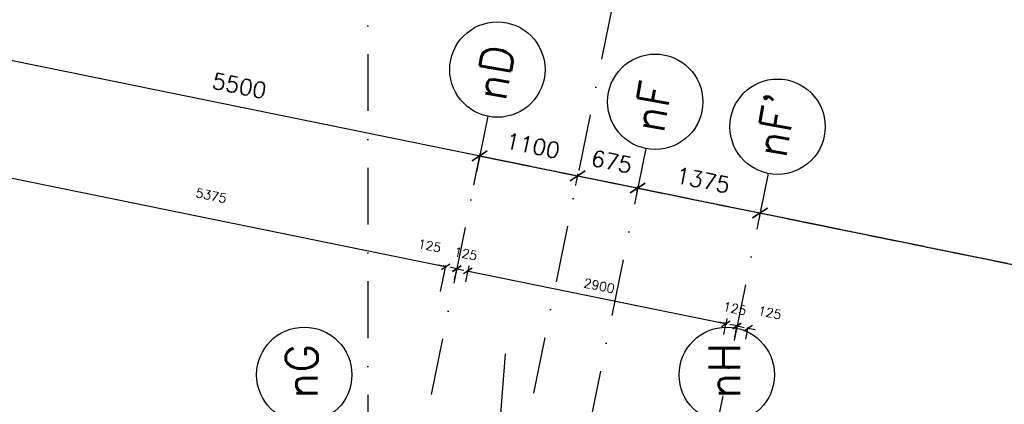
# Model space of a CAD drawing. Extents: x -171140 to 151546, y -8083 to 162438.
# Tile 91 of 96: x 33192 to 44040, y 96149 to 100383. Entities that reach past the tile are written whole.
import ezdxf

# ---------------------------------------------------------------- set-up
doc = ezdxf.new("R2010")
doc.units = 0
doc.header["$LTSCALE"] = 50
doc.header["$MEASUREMENT"] = 0
doc.header["$PDMODE"] = 3
doc.header["$PDSIZE"] = 0.001
doc.linetypes.add('HIDDEN2', pattern=[0.1875, 0.125, -0.0625])
doc.linetypes.add('STRAM_0WT$0$DASHDOT', pattern=[25, 12.5, -6.25, 0, -6.25])
doc.layers.get('0').update_dxf_attribs({"linetype": 'CONTINUOUS'})
doc.layers.get('DEFPOINTS').update_dxf_attribs({"linetype": 'CONTINUOUS'})
for name, color, linetype in [('A--L24AC1_TRAPPEN', 1, 'HIDDEN2'), ('A--L32--_F123-', 1, 'CONTINUOUS'), ('A--M$1A-_F123-', 1, 'CONTINUOUS'), ('STRAM_0WT$0$A--L$7A-_STRAM', 1, 'STRAM_0WT$0$DASHDOT'), ('STRAM_0WT$0$A--L$7A1-_STRA', 1, 'CONTINUOUS'), ('STRAM_0WT$0$A--L$7A3-_STRA', 3, 'CONTINUOUS'), ('STRAM_0WT$0$A--L$7AC3-_STR', 3, 'STRAM_0WT$0$DASHDOT'), ('STRAM_0WT$0$A--M$1A-_F123-', 1, 'CONTINUOUS')]:
    doc.layers.add(name, color=color, linetype=linetype)
doc.styles.add('HIEMSTRA', font='romans.shx')
doc.styles.add('STRAM_0WT$0$HIEMSTRA', font='romans.shx')
doc.dimstyles.new('ALFA25', dxfattribs={"dimscale": 50, "dimtxt": 2.5, "dimasz": 2, "dimexe": 0.3, "dimexo": 0.3, "dimgap": 2, "dimtad": 1, "dimdec": 0, "dimzin": 0, "dimtxsty": 'HIEMSTRA', "dimblk1": 'OBLIQUE', "dimblk2": 'OBLIQUE', "dimsah": 1, "dimcen": 0.09, "dimdle": 0.3, "dimclrd": 1, "dimclre": 1, "dimclrt": 2, "dimazin": 3, "dimtfac": 1, "dimtdec": 4, "dimtofl": 0, "dimtmove": 0, "dimatfit": 3, "dimtvp": 625, "dimtolj": 1, "dimtzin": 0})
doc.dimstyles.new('BEILEN', dxfattribs={"dimscale": 40, "dimtxt": 2.5, "dimasz": 2, "dimexe": 0.3, "dimexo": 0.3, "dimgap": 2, "dimtad": 1, "dimdec": 0, "dimzin": 0, "dimtxsty": 'HIEMSTRA', "dimblk1": 'OBLIQUE', "dimblk2": 'OBLIQUE', "dimsah": 1, "dimcen": -0.09, "dimdle": 0.3, "dimse1": 1, "dimclrd": 2, "dimclre": 2, "dimclrt": 3, "dimazin": 3, "dimtfac": 1, "dimtdec": 4, "dimtofl": 0, "dimtmove": 0, "dimatfit": 3, "dimtvp": 625, "dimtolj": 1, "dimtzin": 0})
doc.dimstyles.new('STRAM_0WT$0$STANDARD', dxfattribs={"dimscale": 70, "dimtxt": 2.5, "dimasz": 2, "dimexe": 0.3, "dimexo": 0.3, "dimgap": 2, "dimtad": 1, "dimdec": 0, "dimzin": 0, "dimtxsty": 'STRAM_0WT$0$HIEMSTRA', "dimblk1": 'STRAM_0WT$0$_OBLIQUE', "dimblk2": 'STRAM_0WT$0$_OBLIQUE', "dimsah": 1, "dimcen": -0.09, "dimdle": 0.3, "dimclrd": 1, "dimclre": 1, "dimclrt": 4, "dimazin": 3, "dimtfac": 1, "dimtdec": 4, "dimtix": 1, "dimtofl": 0, "dimtmove": 0, "dimatfit": 3, "dimtvp": 625, "dimtolj": 1, "dimtzin": 0})

# ---------------------------------------------------------------- blocks, each defined once
blk = doc.blocks.new('_OBLIQUE')
at = {"color": 0, "linetype": 'BYBLOCK'}
blk.add_line((-0.5, -0.5), (0.5, 0.5), dxfattribs=at)
blk = doc.blocks.new('*D87')
at = {"layer": 'A--M$1A-_F123-', "color": 2}
for p, q in [((38008, 97641), (37930, 97657)), ((37984, 97521), (38010, 97653)), ((38106, 97496), (38133, 97628)), ((38130, 97616), (38209, 97600))]:
    blk.add_line(p, q, dxfattribs=at)
at = {"layer": 'DEFPOINTS', "color": 0}
for p in [(38008, 97641), (37981, 97509), (38104, 97484)]:
    blk.add_point(p, dxfattribs=at)
at = {"layer": 'A--M$1A-_F123-', "color": 2, "xscale": 80, "yscale": 80, "zscale": 80}
for p, rotation in [((38008, 97641), 348.4862903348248), ((38130, 97616), 168.4862903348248)]:
    blk.add_blockref('_OBLIQUE', p, dxfattribs=dict(at, rotation=rotation))
at = {"layer": 'A--M$1A-_F123-', "color": 3, "insert": (38106, 97807), "char_height": 100, "attachment_point": 5, "rotation": 348.4863, "style": 'HIEMSTRA'}
blk.add_mtext('\\A1;125', dxfattribs=at)
blk = doc.blocks.new('*D89')
at = {"layer": 'A--M$1A-_F123-', "color": 2}
for p, q in [((38142, 97674), (38128, 97604)), ((38119, 97618), (40984, 97035)), ((40984, 97095), (40970, 97025))]:
    blk.add_line(p, q, dxfattribs=at)
at = {"layer": 'DEFPOINTS', "color": 0}
for p in [(38145, 97686), (40986, 97107), (40972, 97037)]:
    blk.add_point(p, dxfattribs=at)
at = {"layer": 'A--M$1A-_F123-', "color": 2, "xscale": 80, "yscale": 80, "zscale": 80}
for p, rotation in [((38130, 97616), 168.4862903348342), ((40972, 97037), 348.4862903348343)]:
    blk.add_blockref('_OBLIQUE', p, dxfattribs=dict(at, rotation=rotation))
at = {"layer": 'A--M$1A-_F123-', "color": 3, "insert": (39577, 97454), "char_height": 100, "attachment_point": 5, "rotation": 348.4863, "style": 'HIEMSTRA'}
blk.add_mtext('\\A1;2900', dxfattribs=at)
blk = doc.blocks.new('*D90')
at = {"layer": 'A--M$1A-_F123-', "color": 2}
for p, q in [((40972, 97037), (40894, 97053)), ((40948, 96917), (40974, 97049)), ((41070, 96892), (41097, 97024)), ((41095, 97012), (41173, 96996))]:
    blk.add_line(p, q, dxfattribs=at)
at = {"layer": 'DEFPOINTS', "color": 0}
for p in [(41095, 97012), (40945, 96905), (41068, 96880)]:
    blk.add_point(p, dxfattribs=at)
at = {"layer": 'A--M$1A-_F123-', "color": 2, "xscale": 80, "yscale": 80, "zscale": 80}
for p, rotation in [((40972, 97037), 348.4862903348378), ((41095, 97012), 168.4862903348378)]:
    blk.add_blockref('_OBLIQUE', p, dxfattribs=dict(at, rotation=rotation))
at = {"layer": 'A--M$1A-_F123-', "color": 3, "insert": (41070, 97203), "char_height": 100, "attachment_point": 5, "rotation": 348.4863, "style": 'HIEMSTRA'}
blk.add_mtext('\\A1;125', dxfattribs=at)
blk = doc.blocks.new('STRAM_0WT$0$_OBLIQUE')
at = {"color": 0, "linetype": 'BYBLOCK'}
blk.add_line((-0.5, -0.5), (0.5, 0.5), dxfattribs=at)
blk = doc.blocks.new('*D1364')
at = {"layer": 'DEFPOINTS', "color": 0, "linetype": 'CONTINUOUS'}
for p in [(-42815, 67392), (-37356, 66637), (-37426, 66294)]:
    blk.add_point(p, dxfattribs=at)
at = {"layer": 'STRAM_0WT$0$A--M$1A-_F123-', "color": 1, "linetype": 'CONTINUOUS'}
for p, q in [((-42811, 67412), (-42741, 67755)), ((-42766, 67739), (-37335, 66633)), ((-37422, 66315), (-37352, 66658))]:
    blk.add_line(p, q, dxfattribs=at)
at = {"layer": 'STRAM_0WT$0$A--M$1A-_F123-', "color": 1, "linetype": 'CONTINUOUS', "xscale": 140, "yscale": 140, "zscale": 140}
for p, rotation in [((-42745, 67735), 168.4862903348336), ((-37356, 66637), 348.4862903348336)]:
    blk.add_blockref('STRAM_0WT$0$_OBLIQUE', p, dxfattribs=dict(at, rotation=rotation))
at = {"layer": 'STRAM_0WT$0$A--M$1A-_F123-', "color": 4, "linetype": 'CONTINUOUS', "insert": (-40005, 67409), "char_height": 175, "attachment_point": 5, "rotation": 348.4863, "style": 'STRAM_0WT$0$HIEMSTRA'}
blk.add_mtext('\\A1;5500', dxfattribs=at)
blk = doc.blocks.new('*D1405')
at = {"color": 1, "linetype": 'BYBLOCK'}
for p, q in [((-37378, 66529), (-37352, 66658)), ((-37376, 66641), (-36257, 66413)), ((-36300, 66310), (-36274, 66438))]:
    blk.add_line(p, q, dxfattribs=at)
at = {"layer": 'DEFPOINTS', "color": 0, "linetype": 'BYBLOCK'}
for p in [(-37382, 66509), (-36278, 66418), (-36304, 66289)]:
    blk.add_point(p, dxfattribs=at)
at = {"color": 1, "linetype": 'BYBLOCK', "xscale": 140, "yscale": 140, "zscale": 140}
for p, rotation in [((-37356, 66637), 168.4862903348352), ((-36278, 66418), 348.4862903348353)]:
    blk.add_blockref('STRAM_0WT$0$_OBLIQUE', p, dxfattribs=dict(at, rotation=rotation))
at = {"color": 4, "linetype": 'BYBLOCK', "insert": (-36771, 66750), "char_height": 175, "attachment_point": 5, "rotation": 348.4863, "style": 'STRAM_0WT$0$HIEMSTRA'}
blk.add_mtext('\\A1;1100', dxfattribs=at)
blk = doc.blocks.new('*D1412')
at = {"color": 1, "linetype": 'BYBLOCK'}
for p, q in [((-36299, 66422), (-35596, 66279)), ((-36288, 66369), (-36274, 66438)), ((-35626, 66234), (-35612, 66303))]:
    blk.add_line(p, q, dxfattribs=at)
at = {"layer": 'DEFPOINTS', "color": 0, "linetype": 'BYBLOCK'}
for p in [(-36292, 66348), (-35617, 66283), (-35631, 66213)]:
    blk.add_point(p, dxfattribs=at)
at = {"color": 1, "linetype": 'BYBLOCK', "xscale": 140, "yscale": 140, "zscale": 140}
for p, rotation in [((-36278, 66418), 168.4862903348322), ((-35617, 66283), 348.4862903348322)]:
    blk.add_blockref('STRAM_0WT$0$_OBLIQUE', p, dxfattribs=dict(at, rotation=rotation))
at = {"color": 4, "linetype": 'BYBLOCK', "insert": (-35902, 66573), "char_height": 175, "attachment_point": 5, "rotation": 348.4863, "style": 'STRAM_0WT$0$HIEMSTRA'}
blk.add_mtext('\\A1;675', dxfattribs=at)
blk = doc.blocks.new('*D1422')
at = {"color": 1, "linetype": 'BYBLOCK'}
for p, q in [((-35637, 66287), (-34249, 66004)), ((-35618, 66275), (-35621, 66262)), ((-34271, 66001), (-34273, 65988))]:
    blk.add_line(p, q, dxfattribs=at)
at = {"layer": 'DEFPOINTS', "color": 0, "linetype": 'BYBLOCK'}
for p in [(-35614, 66296), (-34269, 66008), (-34267, 66022)]:
    blk.add_point(p, dxfattribs=at)
at = {"color": 1, "linetype": 'BYBLOCK', "xscale": 140, "yscale": 140, "zscale": 140}
for p, rotation in [((-35617, 66283), 168.4862903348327), ((-34269, 66008), 348.4862903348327)]:
    blk.add_blockref('STRAM_0WT$0$_OBLIQUE', p, dxfattribs=dict(at, rotation=rotation))
at = {"color": 4, "linetype": 'BYBLOCK', "insert": (-34897, 66369), "char_height": 175, "attachment_point": 5, "rotation": 348.4863, "style": 'STRAM_0WT$0$HIEMSTRA'}
blk.add_mtext('\\A1;1375', dxfattribs=at)
blk = doc.blocks.new('*D1423')
at = {"color": 1, "linetype": 'BYBLOCK'}
for p, q in [((-34243, 66138), (-34273, 65988)), ((-34290, 66013), (-22245, 63559)), ((-22239, 63693), (-22270, 63543))]:
    blk.add_line(p, q, dxfattribs=at)
at = {"layer": 'DEFPOINTS', "color": 0, "linetype": 'BYBLOCK'}
for p in [(-34238, 66159), (-22235, 63714), (-22266, 63563)]:
    blk.add_point(p, dxfattribs=at)
at = {"color": 1, "linetype": 'BYBLOCK', "xscale": 140, "yscale": 140, "zscale": 140}
for p, rotation in [((-34269, 66008), 168.4862903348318), ((-22266, 63563), 348.4862903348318)]:
    blk.add_blockref('STRAM_0WT$0$_OBLIQUE', p, dxfattribs=dict(at, rotation=rotation))
at = {"color": 4, "linetype": 'BYBLOCK', "insert": (-28222, 65009), "char_height": 175, "attachment_point": 5, "rotation": 348.4863, "style": 'STRAM_0WT$0$HIEMSTRA'}
blk.add_mtext('\\A1;12250', dxfattribs=at)
blk = doc.blocks.new('*D130')
at = {"layer": 'A--M$1A-_F123-', "color": 2, "linetype": 'CONTINUOUS'}
for p, q in [((32607, 98741), (37897, 97663)), ((37829, 97390), (37888, 97678))]:
    blk.add_line(p, q, dxfattribs=at)
at = {"layer": 'DEFPOINTS', "color": 0, "linetype": 'CONTINUOUS'}
for p in [(32560, 98451), (37885, 97666), (37827, 97379)]:
    blk.add_point(p, dxfattribs=at)
at = {"layer": 'A--M$1A-_F123-', "color": 2, "linetype": 'CONTINUOUS', "xscale": 80, "yscale": 80, "zscale": 80}
for p, rotation in [((32619, 98739), 168.4862903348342), ((37885, 97666), 348.4862903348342)]:
    blk.add_blockref('_OBLIQUE', p, dxfattribs=dict(at, rotation=rotation))
at = {"layer": 'A--M$1A-_F123-', "color": 3, "linetype": 'CONTINUOUS', "insert": (35302, 98447), "char_height": 100, "attachment_point": 5, "rotation": 348.4863, "style": 'HIEMSTRA'}
blk.add_mtext('\\A1;5375', dxfattribs=at)
blk = doc.blocks.new('*D230')
at = {"layer": 'A--M$1A-_F123-', "color": 2}
for p, q in [((37885, 97666), (37807, 97682)), ((37861, 97546), (37888, 97678)), ((37984, 97521), (38010, 97653)), ((38008, 97641), (38086, 97625))]:
    blk.add_line(p, q, dxfattribs=at)
at = {"layer": 'DEFPOINTS', "color": 0}
for p in [(38008, 97641), (37859, 97534), (37981, 97509)]:
    blk.add_point(p, dxfattribs=at)
at = {"layer": 'A--M$1A-_F123-', "color": 2, "xscale": 80, "yscale": 80, "zscale": 80}
for p, rotation in [((37885, 97666), 348.4862903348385), ((38008, 97641), 168.4862903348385)]:
    blk.add_blockref('_OBLIQUE', p, dxfattribs=dict(at, rotation=rotation))
at = {"layer": 'A--M$1A-_F123-', "color": 3, "insert": (37708, 97895), "char_height": 100, "attachment_point": 5, "rotation": 348.4863, "style": 'HIEMSTRA'}
blk.add_mtext('\\A1;125', dxfattribs=at)
blk = doc.blocks.new('*D231')
at = {"layer": 'A--M$1A-_F123-', "color": 2}
for p, q in [((41095, 97012), (41016, 97028)), ((41070, 96892), (41097, 97024)), ((41193, 96867), (41219, 96999)), ((41217, 96987), (41295, 96971))]:
    blk.add_line(p, q, dxfattribs=at)
at = {"layer": 'DEFPOINTS', "color": 0}
for p in [(41095, 97012), (41068, 96880), (41190, 96855)]:
    blk.add_point(p, dxfattribs=at)
at = {"layer": 'A--M$1A-_F123-', "color": 2, "xscale": 80, "yscale": 80, "zscale": 80}
for p, rotation in [((41095, 97012), 348.4862903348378), ((41217, 96987), 168.4862903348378)]:
    blk.add_blockref('_OBLIQUE', p, dxfattribs=dict(at, rotation=rotation))
at = {"layer": 'A--M$1A-_F123-', "color": 3, "insert": (41456, 97158), "char_height": 100, "attachment_point": 5, "rotation": 348.4863, "style": 'HIEMSTRA'}
blk.add_mtext('\\A1;125', dxfattribs=at)
blk = doc.blocks.new('STRAM_0WT')
at = {"layer": 'STRAM_0WT$0$A--L$7A-_STRAM'}
for p, q in [((-35891.838, 68312.934), (-38143.948, 57257.004)), ((-37267.128, 67072.391), (-42080.555, 43442.586)), ((-35527.847, 66718.097), (-57057.909, -38976.081)), ((-34180.516, 66443.644), (-38993.943, 42813.838))]:
    blk.add_line(p, q, dxfattribs=at)
at = {"layer": 'STRAM_0WT$0$A--L$7A1-_STRA'}
for centre in [(-37162.337, 67586.827), (-35423.056, 67232.532), (-34075.725, 66958.079), (-39289.938, 64227.184), (-34634.8, 64227.183)]:
    blk.add_circle(centre, 525, dxfattribs=at)
at = {"layer": 'STRAM_0WT$0$A--L$7AC3-_STR'}
blk.add_line((-38589.938, 89008.057), (-38589.938, -5393.534), dxfattribs=at)
at = {"layer": 'STRAM_0WT$0$A--L$7A3-_STRA', "style": 'STRAM_0WT$0$HIEMSTRA'}
for s, rotation, p in [('nD', 80, (-37072.102, 67227.979)), ('nF', 80, (-35332.82, 66873.684)), ("nF'", 80, (-33985.489, 66599.231)), ('nG', 90, (-39142.489, 63964.868)), ('nH', 90, (-34487.352, 63964.867))]:
    blk.add_text(s, height=350, rotation=rotation, dxfattribs=at).set_placement(p)
at = {"layer": 'STRAM_0WT$0$A--M$1A-_F123-', "linetype": 'CONTINUOUS'}
for p1, p2, distance, picture, middle in [((-42815.025, 67391.745), (-37425.702, 66293.932), 350.22, '*D1364', (-40005.049, 67408.933)), ((-37381.922, 66508.855), (-36304.057, 66289.292), 130.884, '*D1405', (-36771.455, 66750.246)), ((-35613.835, 66295.97), (-34266.504, 66021.516), -13.429, '*D1422', (-34897.44, 66368.506)), ((-34238.496, 66159.01), (-22235.003, 63713.88), -153.746, '*D1423', (-28222.028, 65008.715))]:
    dim = blk.add_aligned_dim(p1=p1, p2=p2, distance=distance, dimstyle='STRAM_0WT$0$STANDARD', dxfattribs=at)
    dim.commit()
    dim.dimension.update_dxf_attribs({"geometry": picture, "text_midpoint": middle})
dim = blk.add_linear_dim(base=(-35616.515, 66282.811), p1=(-36292.091, 66348.036), p2=(-35630.674, 66213.305), angle=348.4862903, dimstyle='STRAM_0WT$0$STANDARD', dxfattribs=at)
dim.commit()
dim.dimension.update_dxf_attribs({"geometry": '*D1412', "text_midpoint": (-35901.814, 66573.098), "dimtype": 129})

msp = doc.modelspace()

# ---------------------------------------------------------------- linework, layer by layer
at = {"layer": 'A--L32--_F123-', "color": 1}
msp.add_line((38288.7, 93508), (38544.6, 96704.8), dxfattribs=at)

# ---------------------------------------------------------------- block references
at = {"layer": 'A--L24AC1_TRAPPEN'}
msp.add_blockref('STRAM_0WT', (75617, 32246.9), dxfattribs=at)

# ---------------------------------------------------------------- dimensions: what is measured, and where the dimension line sits
at = {"layer": 'A--M$1A-_F123-', "linetype": 'CONTINUOUS'}
dim = msp.add_aligned_dim(p1=(32560.1, 98451.4), p2=(37827, 97378.5), distance=293.2, dimstyle='BEILEN', override={"dimgap": 5}, dxfattribs=at)
dim.commit()
dim.dimension.update_dxf_attribs({"geometry": '*D130', "text_midpoint": (35302, 98447.2)})
at = {"layer": 'A--M$1A-_F123-'}
for base, p1, p2, angle, picture, middle in [((38008, 97640.8), (37858.6, 97534.1), (37981.1, 97509.1), 348.48629, '*D230', (37708, 97895)), ((41094.6, 97012.1), (41190.2, 96855.4), (41067.7, 96880.4), 168.48629, '*D231', (41456.2, 97158.1))]:
    dim = msp.add_linear_dim(base=base, p1=p1, p2=p2, angle=angle, dimstyle='ALFA25', override={"dimscale": 40, "dimclrd": 2, "dimclre": 2, "dimclrt": 3}, dxfattribs=at)
    dim.commit()
    dim.dimension.update_dxf_attribs({"geometry": picture, "text_midpoint": middle, "dimtype": 161})
for p1, p2, distance, picture, middle in [((38103.6, 97484.2), (37981.1, 97509.1), -134.4, '*D87', (38105.5, 97806.7)), ((38144.7, 97685.8), (40986.3, 97106.9), -71.3, '*D89', (39577.2, 97453.9)), ((40945.3, 96905.3), (41067.7, 96880.4), 134.4, '*D90', (41069.7, 97202.9))]:
    dim = msp.add_aligned_dim(p1=p1, p2=p2, distance=distance, dimstyle='ALFA25', override={"dimscale": 40, "dimclrd": 2, "dimclre": 2, "dimclrt": 3}, dxfattribs=at)
    dim.commit()
    dim.dimension.update_dxf_attribs({"geometry": picture, "text_midpoint": middle})

doc.saveas('drawing.dxf')
